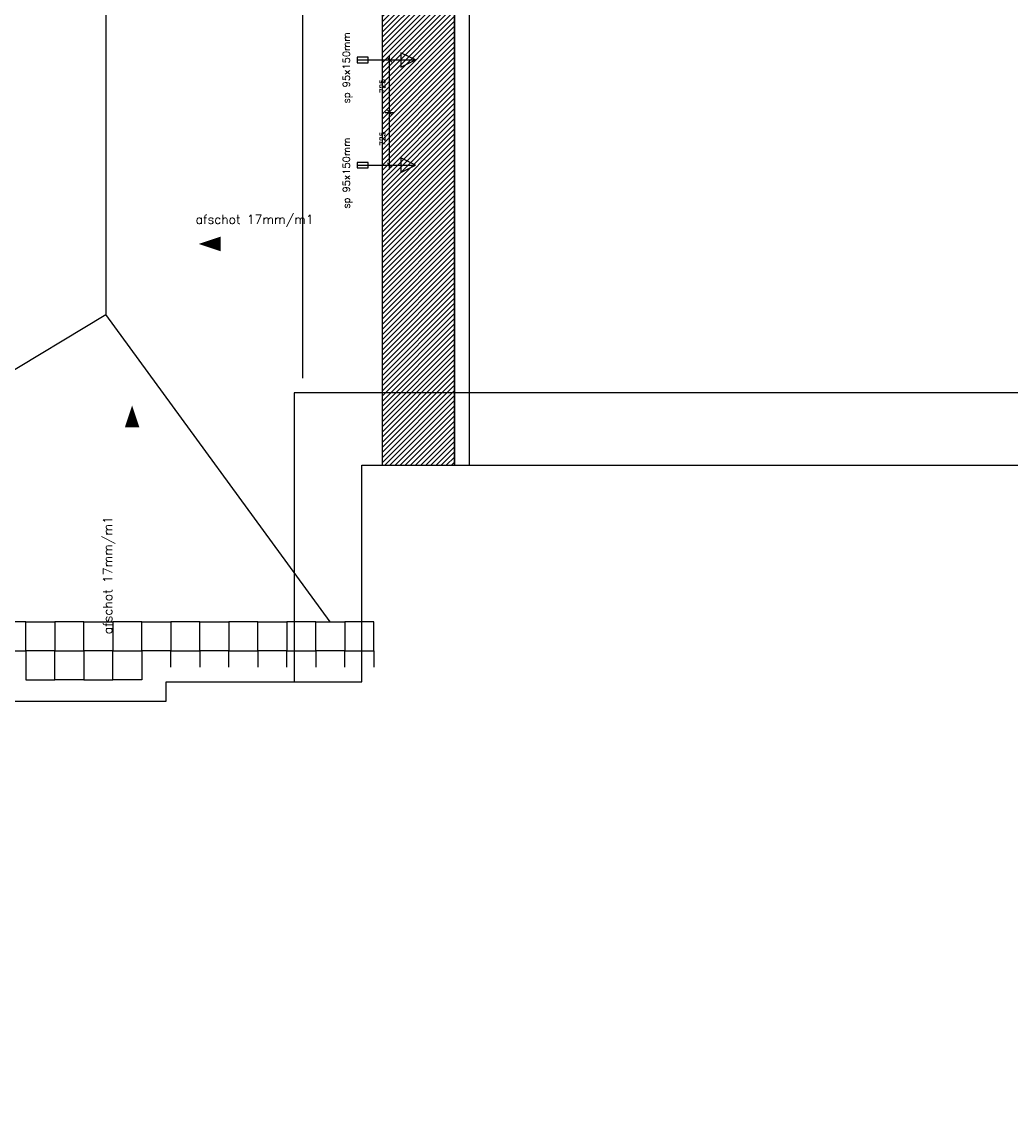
# Model space of a CAD drawing. Extents: x -101594 to 410648, y -2831 to 169921.
# Tile 24 of 31: x 44314 to 57956, y 36671 to 51894. Entities that reach past the tile are written whole.
import ezdxf

# ---------------------------------------------------------------- set-up
doc = ezdxf.new("R2010")
doc.units = 0
doc.header["$LTSCALE"] = 50
doc.header["$MEASUREMENT"] = 0
doc.header["$PDSIZE"] = -1
doc.linetypes.add('HIDDEN2', pattern=[0.1875, 0.125, -0.0625])
doc.layers.get('0').update_dxf_attribs({"linetype": 'CONTINUOUS'})
doc.layers.get('DEFPOINTS').update_dxf_attribs({"linetype": 'CONTINUOUS'})
for name, color, linetype in [('A--L02-A3-_LOGO', 3, 'CONTINUOUS'), ('A--L21--', 3, 'CONTINUOUS'), ('A--L21A2_BUITENWAND', 2, 'CONTINUOUS'), ('A--L21A4_BUITENWAND', 4, 'CONTINUOUS'), ('A--L22A1_BINNENWAND', 1, 'CONTINUOUS'), ('A--L22AC1_BINNENWAND', 1, 'HIDDEN2'), ('A--L27-A2-_DAKEN', 2, 'CONTINUOUS'), ('A--L27A1_DAKEN', 1, 'CONTINUOUS'), ('A--M$1A-_F123-', 1, 'CONTINUOUS'), ('A--T$1A-25_TEKST', 2, 'CONTINUOUS'), ('A--T01A-25_TEKST', 2, 'CONTINUOUS')]:
    doc.layers.add(name, color=color, linetype=linetype)
doc.styles.add('ALFA-0_25', font='ROMANS')
doc.styles.add('B-01', font='SIMPLEX.SHX', dxfattribs={"width": 0.8, "height": 4.5})
doc.styles.add('HIEMSTRA', font='romans.shx')
doc.dimstyles.new('STANDARD$0', dxfattribs={"dimscale": 50, "dimtxt": 2.5, "dimasz": 2, "dimexe": 2, "dimexo": 0, "dimgap": 2, "dimtad": 1, "dimdec": 0, "dimzin": 0, "dimdsep": 46, "dimtxsty": 'ALFA-0_25', "dimblk1": 'OBLIQUE', "dimblk2": 'OBLIQUE', "dimsah": 1, "dimcen": -3, "dimdle": 2, "dimclrd": 1, "dimclre": 1, "dimclrt": 2, "dimadec": 0, "dimazin": 0, "dimtfac": 0.666667, "dimtofl": 0, "dimtmove": 2, "dimatfit": 3, "dimldrblk": 'OBLIQUE', "dimfxl": 1, "dimtvp": 0.833333, "dimtolj": 1, "dimtzin": 0, "dimarcsym": 0})

# ---------------------------------------------------------------- blocks, each defined once
blk = doc.blocks.new('SPUWER01')
at = {"layer": 'A--L27-A2-_DAKEN'}
blk.add_line((-75, 0), (728, 0), dxfattribs=at)
for points in [[(-75, 38), (-75, -38), (75, -38), (75, 38)], [(728, 0), (728, 0), (528, 100), (528, -100)]]:
    blk.add_lwpolyline(points, close=True, dxfattribs=at)
at = {"layer": 'A--T$1A-25_TEKST', "style": 'B-01'}
blk.add_text('sp 95x150mm', height=100, rotation=90.0175, dxfattribs=at).set_placement((-174, -601))
blk = doc.blocks.new('_OBLIQUE')
at = {"color": 0, "linetype": 'ByBlock'}
blk.add_line((-0.5, -0.5), (0.5, 0.5), dxfattribs=at)
blk = doc.blocks.new('*D192')
at = {"layer": 'A--M$1A-_F123-', "color": 1, "lineweight": -2, "transparency": 16777216}
for p, q in [((49322, 51372), (49443, 51372)), ((49383, 50587), (49383, 51432)), ((49322, 50647), (49443, 50647))]:
    blk.add_line(p, q, dxfattribs=at)
at = {"layer": 'DEFPOINTS', "color": 0, "transparency": 16777216}
for p in [(49322, 51372), (49383, 51372), (49322, 50647)]:
    blk.add_point(p, dxfattribs=at)
at = {"layer": 'A--M$1A-_F123-', "color": 1, "lineweight": -2, "transparency": 16777216, "xscale": 60, "yscale": 60, "zscale": 60}
for p, rotation in [((49383, 51372), 90), ((49383, 50647), 270)]:
    blk.add_blockref('_OBLIQUE', p, dxfattribs=dict(at, rotation=rotation))
at = {"layer": 'A--M$1A-_F123-', "color": 2, "transparency": 16777216, "insert": (49285, 51009), "char_height": 75, "attachment_point": 5, "rotation": 90, "style": 'ALFA-0_25'}
blk.add_mtext('\\A1;725', dxfattribs=at)
blk = doc.blocks.new('*D193')
at = {"layer": 'A--M$1A-_F123-', "color": 1, "lineweight": -2, "transparency": 16777216}
for p, q in [((49383, 49862), (49383, 50707)), ((49322, 50647), (49443, 50647)), ((49322, 49922), (49443, 49922))]:
    blk.add_line(p, q, dxfattribs=at)
at = {"layer": 'DEFPOINTS', "color": 0, "transparency": 16777216}
for p in [(49322, 50647), (49383, 50647), (49322, 49922)]:
    blk.add_point(p, dxfattribs=at)
at = {"layer": 'A--M$1A-_F123-', "color": 1, "lineweight": -2, "transparency": 16777216, "xscale": 60, "yscale": 60, "zscale": 60}
for p, rotation in [((49383, 50647), 90), ((49383, 49922), 270)]:
    blk.add_blockref('_OBLIQUE', p, dxfattribs=dict(at, rotation=rotation))
at = {"layer": 'A--M$1A-_F123-', "color": 2, "transparency": 16777216, "insert": (49285, 50284), "char_height": 75, "attachment_point": 5, "rotation": 90, "style": 'ALFA-0_25'}
blk.add_mtext('\\A1;725', dxfattribs=at)

msp = doc.modelspace()

# ---------------------------------------------------------------- hatches: boundary and pattern name
at = {"layer": 'A--L02-A3-_LOGO'}
h = msp.add_hatch(dxfattribs=at)
h.set_pattern_fill('ALFALINE', color=1, scale=50, style=0)
h.set_pattern_definition([(45, (0, 0), (-35.35534, 35.35534), [])])
h.paths.add_polyline_path([(41672.7, 92453.2), (41671.1, 91421.9), (49280.1, 89388), (49280.1, 45782.5), (50280.1, 45782.5), (50280.1, 90149.3)])

# ---------------------------------------------------------------- linework, layer by layer
at = {"layer": 'A--L21--', "color": 1, "linetype": 'Continuous'}
for points in [[(48184.8, 46982.5), (48184.8, 55968.7), (48357.3, 55968.5), (48357.3, 56514.5), (37027, 56514.5)], [(67037.3, 44167.5), (67037.3, 46782.5), (48067.3, 46782.5), (48067.3, 42797.5)]]:
    msp.add_lwpolyline(points, dxfattribs=at)
at = {"layer": 'A--L21A2_BUITENWAND'}
msp.add_lwpolyline([(37027, 39746.9), (37027, 39746.9), (40377.3, 39746.9), (40377.3, 40772.5), (40577.3, 40772.5), (40577.3, 42527.5), (46302.3, 42527.5), (46302.3, 42797.5), (46302.3, 42797.5), (49002, 42797.5), (49002, 45782.5), (66037.3, 45782.5), (66037.3, 43947.5), (68757.3, 43947.5), (68757.3, 44167.5), (69197.3, 44167.5), (69197.3, 39657.5), (69007.3, 39657.5), (69007.3, 38067.5), (71349.8, 38067.5), (71349.8, 31722.5), (71349.8, 31722.5), (71349.8, 31722.5), (31874.1, 31722.5)], dxfattribs=at)
at = {"layer": 'A--L21A4_BUITENWAND', "color": 2, "linetype": 'Continuous'}
for p, q in [((50480.1, 90301.4), (50480.1, 45782.5)), ((50280.1, 90149.3), (50280.1, 45782.5)), ((49280.1, 89388), (49280.1, 45782.5))]:
    msp.add_line(p, q, dxfattribs=at)
at = {"layer": 'A--L22A1_BINNENWAND'}
for points in [[(43966, 43623.3), (43966, 43223.3), (44366, 43223.3), (44366, 43623.3)], [(44766, 43623.3), (44766, 43223.3), (44366, 43223.3), (44366, 43623.3)], [(44766, 43623.3), (44766, 43223.3), (45166, 43223.3), (45166, 43623.3)], [(45566, 43623.3), (45566, 43223.3), (45166, 43223.3), (45166, 43623.3)], [(45566, 43623.3), (45566, 43223.3), (45966, 43223.3), (45966, 43623.3)], [(46366, 43623.3), (46366, 43223.3), (45966, 43223.3), (45966, 43623.3)], [(46366, 43623.3), (46366, 43223.3), (46766, 43223.3), (46766, 43623.3)], [(47166, 43623.3), (47166, 43223.3), (46766, 43223.3), (46766, 43623.3)], [(47166, 43623.3), (47166, 43223.3), (47566, 43223.3), (47566, 43623.3)], [(47966, 43623.3), (47966, 43223.3), (47566, 43223.3), (47566, 43623.3)], [(47966, 43623.3), (47966, 43223.3), (48366, 43223.3), (48366, 43623.3)], [(48766, 43623.3), (48766, 43223.3), (48366, 43223.3), (48366, 43623.3)], [(48766, 43623.3), (48766, 43223.3), (49166, 43223.3), (49166, 43623.3)], [(44766, 42823.3), (44766, 43223.3), (44366, 43223.3), (44366, 42823.3)], [(44766, 42823.3), (44766, 43223.3), (45166, 43223.3), (45166, 42823.3)], [(45566, 42823.3), (45566, 43223.3), (45166, 43223.3), (45166, 42823.3)], [(45566, 42823.3), (45566, 43223.3), (45966, 43223.3), (45966, 42823.3)]]:
    msp.add_lwpolyline(points, close=True, dxfattribs=at)
for points in [[(46366, 42996.8), (46366, 43223.3), (46766, 43223.3), (46766, 42996.8)], [(47166, 42996.8), (47166, 43223.3), (46766, 43223.3), (46766, 42996.8)], [(47166, 42996.8), (47166, 43223.3), (47566, 43223.3), (47566, 42996.8)], [(47966, 42996.8), (47966, 43223.3), (47566, 43223.3), (47566, 42996.8)], [(47966, 42996.8), (47966, 43223.3), (48366, 43223.3), (48366, 42996.8)], [(48766, 42996.8), (48766, 43223.3), (48366, 43223.3), (48366, 42996.8)], [(48766, 42996.8), (48766, 43223.3), (49166, 43223.3), (49166, 42996.8)]]:
    msp.add_lwpolyline(points, dxfattribs=at)
at = {"layer": 'A--L27A1_DAKEN'}
for p in [(45467.8, 86484.1), (38766, 43828.6), (48566, 43623.3)]:
    msp.add_line(p, (45467.8, 47861.9), dxfattribs=at)
msp.add_lwpolyline([(41672.7, 92453.2), (41671.1, 91421.9), (49280.1, 89388), (49280.1, 45782.5), (50280.1, 45782.5), (50280.1, 90149.3)], close=True, dxfattribs=at)
for points in [[(50136.1, 48834.4, 0, 0, 0), (46751.1, 48834.4, 0, 200, 0), (47051.1, 48834.4, 0, 0, 0)], [(45832.4, 43221.4, 0, 0, 0), (45832.4, 46606.4, 0, 200, 0), (45832.4, 46306.4, 0, 0, 0)]]:
    msp.add_lwpolyline(points, format="xyseb", dxfattribs=at)

# ---------------------------------------------------------------- block references
at = {"layer": 'A--L22AC1_BINNENWAND'}
for p in [(49011.3, 51371.8), (49011.3, 49921.8)]:
    msp.add_blockref('SPUWER01', p, dxfattribs=at)

# ---------------------------------------------------------------- texts
at = {"layer": 'A--T01A-25_TEKST', "style": 'HIEMSTRA'}
msp.add_text('afschot 17mm/m1', height=125, dxfattribs=at).set_placement((46707, 49110.9))
msp.add_text('afschot 17mm/m1', height=125, rotation=90, dxfattribs=at).set_placement((45555.9, 43451.4))

# ---------------------------------------------------------------- dimensions: what is measured, and where the dimension line sits
at = {"layer": 'A--M$1A-_F123-'}
for base, p1, p2, picture, middle in [((49382.8, 51371.8), (49322, 50646.8), (49322, 51371.8), '*D192', (49285.3, 51009.3)), ((49382.8, 50646.8), (49322, 49921.8), (49322, 50646.8), '*D193', (49285.3, 50284.3))]:
    dim = msp.add_linear_dim(base=base, p1=p1, p2=p2, angle=90, dimstyle='STANDARD$0', override={"dimscale": 30}, dxfattribs=at)
    dim.commit()
    dim.dimension.update_dxf_attribs({"geometry": picture, "text_midpoint": middle})

doc.saveas('drawing.dxf')
